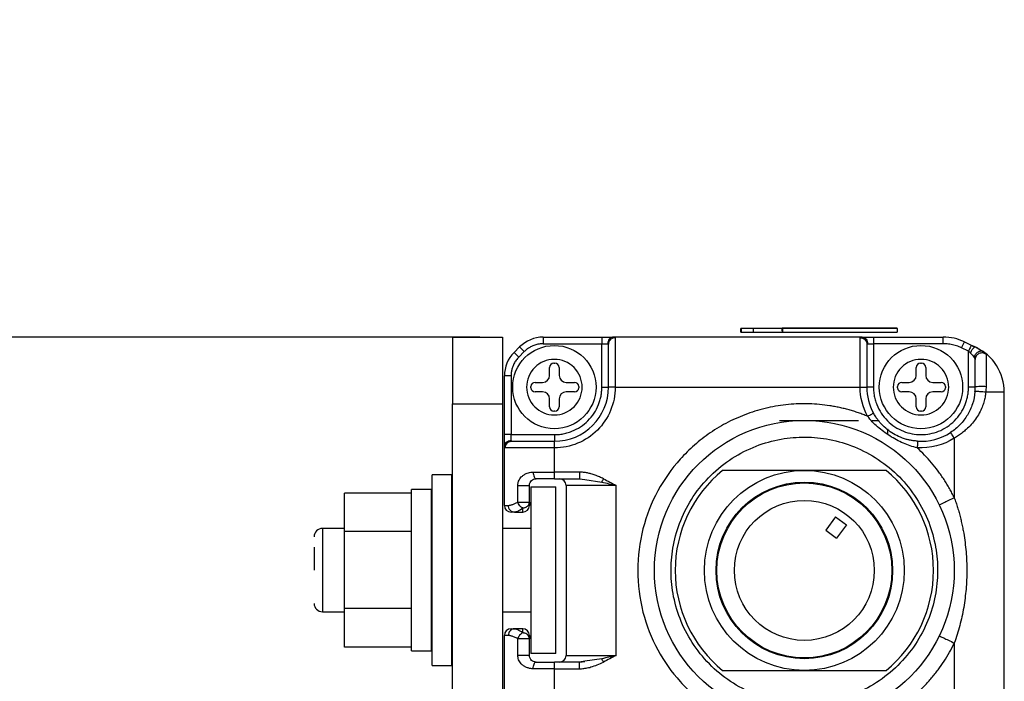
# Model space of a CAD drawing. Header units: inches. Extents: x 0.2 to 10.8, y 0.2 to 8.2.
# Tile 5 of 28: x 4.223 to 4.999, y 1.413 to 1.934. Entities that reach past the tile are written whole.
import ezdxf

# ---------------------------------------------------------------- set-up
doc = ezdxf.new("R2010")
doc.units = ezdxf.units.IN
doc.header["$MEASUREMENT"] = 0
doc.layers.add('DIMENSIONS', color=140, linetype='Continuous', lineweight=25)
doc.styles.add('SLDTEXTSTYLE0', font='TXT', dxfattribs={"width": 0.7})
doc.dimstyles.new('SLDDIMSTYLE4', dxfattribs={"dimtxt": 0.084961, "dimasz": 0.13, "dimexe": 0, "dimexo": 0.0625, "dimgap": 0.02124, "dimtad": 0, "dimtih": 1, "dimtoh": 1, "dimlfac": 3, "dimrnd": 1e-09, "dimzin": 4, "dimdsep": 46, "dimtxsty": 'SLDTEXTSTYLE0', "dimsah": 1, "dimcen": 0.09, "dimadec": 0, "dimazin": 1, "dimtfac": 1, "dimtmove": 0, "dimatfit": 0, "dimfxl": 0, "dimfrac": 2, "dimtolj": 1, "dimtzin": 12, "dimarcsym": 0})

# ---------------------------------------------------------------- blocks, each defined once
blk = doc.blocks.new('_D_4')
at = {"layer": 'DIMENSIONS'}
for p, q in [((3.97999, 1.68436), (3.97999, 1.93436)), ((4.58547, 1.68436), (3.85499, 1.68436)), ((3.85375, 1.52402), (3.82522, 1.52402)), ((3.82522, 1.52402), (3.82522, 1.38899)), ((4.10622, 1.52402), (4.13475, 1.52402)), ((4.13475, 1.52402), (4.13475, 1.38899)), ((3.82522, 1.38899), (3.85375, 1.38899)), ((4.13475, 1.38899), (4.10622, 1.38899)), ((4.58547, 1.3169), (3.85499, 1.3169)), ((3.97999, 1.3169), (3.97999, 1.0669))]:
    blk.add_line(p, q, dxfattribs=at)
for points in [[(3.97999, 1.68436), (3.99999, 1.81436), (3.95999, 1.81436)], [(3.97999, 1.3169), (3.95999, 1.1869), (3.99999, 1.1869)]]:
    blk.add_solid(points, dxfattribs=at)
at = {"layer": 'DIMENSIONS', "char_height": 0.083333, "attachment_point": 1, "style": 'SLDTEXTSTYLE0'}
for s, insert in [('1.10', (3.85375, 1.65047)), ('28.0', (3.85375, 1.49642))]:
    blk.add_mtext(s, dxfattribs=dict(at, insert=insert))

msp = doc.modelspace()

# ---------------------------------------------------------------- linework, layer by layer
for p, q in [((4.79119, 1.68827), (4.79119, 1.69125)), ((4.79129, 1.69125), (4.79119, 1.69125)), ((4.79129, 1.69125), (4.79129, 1.68827)), ((4.80084, 1.69125), (4.79129, 1.69125)), ((4.80084, 1.69125), (4.80084, 1.68827)), ((4.82363, 1.69125), (4.80084, 1.69125)), ((4.82363, 1.69133), (4.82363, 1.68906)), ((4.82363, 1.68906), (4.82363, 1.69133)), ((4.91413, 1.69133), (4.82363, 1.69133)), ((4.82429, 1.68827), (4.82429, 1.69125)), ((4.91413, 1.69125), (4.82429, 1.69125)), ((4.82528, 1.69131), (4.82528, 1.69125)), ((4.82541, 1.69131), (4.82528, 1.69131)), ((4.82541, 1.69131), (4.82541, 1.69125)), ((4.82541, 1.69131), (4.91284, 1.69131)), ((4.91284, 1.69131), (4.91284, 1.69125)), ((4.91413, 1.69125), (4.91413, 1.69133)), ((4.91413, 1.69125), (4.91413, 1.68827)), ((4.564, 1.68429), (4.60337, 1.68429)), ((4.564, 1.68429), (4.564, 1.6318)), ((4.60337, 1.68429), (4.60337, 1.6318)), ((4.63547, 1.68436), (4.63547, 1.67911)), ((4.63547, 1.68436), (4.68169, 1.68436)), ((4.68169, 1.68436), (4.68169, 1.67911)), ((4.69005, 1.68388), (4.6891, 1.68399)), ((4.8865, 1.68436), (4.69078, 1.68436)), ((4.69218, 1.68389), (4.69218, 1.64499)), ((4.79119, 1.68827), (4.79129, 1.68827)), ((4.79129, 1.68827), (4.80084, 1.68827)), ((4.80084, 1.68827), (4.82429, 1.68827)), ((4.82363, 1.68906), (4.82429, 1.68906)), ((4.82429, 1.68827), (4.91413, 1.68827)), ((4.8851, 1.64499), (4.8851, 1.68389)), ((4.88817, 1.68399), (4.88724, 1.68387)), ((4.8956, 1.68436), (4.8956, 1.67911)), ((4.8956, 1.68436), (4.95052, 1.68436)), ((4.95052, 1.67911), (4.95052, 1.68436)), ((4.6126, 1.67236), (4.61691, 1.67667)), ((4.61691, 1.67667), (4.62062, 1.67296)), ((4.63547, 1.67911), (4.68169, 1.67911)), ((4.68169, 1.64499), (4.68169, 1.67911)), ((4.68169, 1.67911), (4.68623, 1.67911)), ((4.68716, 1.68097), (4.68732, 1.68066)), ((4.88996, 1.68064), (4.89013, 1.68094)), ((4.89105, 1.67911), (4.8956, 1.67911)), ((4.8956, 1.67911), (4.8956, 1.64499)), ((4.95052, 1.67911), (4.8956, 1.67911)), ((4.96494, 1.67591), (4.96716, 1.68067)), ((4.9704, 1.67336), (4.96494, 1.67591)), ((4.96716, 1.68067), (4.97262, 1.67812)), ((4.97519, 1.67646), (4.97248, 1.67787)), ((4.97262, 1.67812), (4.97588, 1.6766)), ((4.61631, 1.66865), (4.6126, 1.67236)), ((4.62062, 1.67296), (4.61631, 1.66865)), ((4.9704, 1.64499), (4.9704, 1.67336)), ((4.97564, 1.66686), (4.9758, 1.668)), ((4.98326, 1.67203), (4.98202, 1.67296)), ((4.64053, 1.65421), (4.64053, 1.66057)), ((4.64381, 1.66385), (4.64476, 1.66385)), ((4.64804, 1.66057), (4.64804, 1.65421)), ((4.92925, 1.65421), (4.92925, 1.66057)), ((4.93253, 1.66385), (4.93347, 1.66385)), ((4.93675, 1.66057), (4.93675, 1.65421)), ((4.61016, 1.6538), (4.60491, 1.6538)), ((4.60491, 1.60759), (4.60491, 1.6538)), ((4.61016, 1.6538), (4.61016, 1.60759)), ((4.62582, 1.64452), (4.62582, 1.64546)), ((4.6291, 1.64874), (4.63506, 1.64874)), ((4.6535, 1.64874), (4.66026, 1.64874)), ((4.66354, 1.64546), (4.66354, 1.64452)), ((4.68169, 1.64499), (4.68694, 1.64499)), ((4.69218, 1.64499), (4.68694, 1.64499)), ((4.69218, 1.64499), (4.8851, 1.64499)), ((4.8851, 1.64499), (4.89035, 1.64499)), ((4.8956, 1.64499), (4.89035, 1.64499)), ((4.91453, 1.64452), (4.91453, 1.64546)), ((4.91781, 1.64874), (4.92378, 1.64874)), ((4.94222, 1.64874), (4.94898, 1.64874)), ((4.95226, 1.64546), (4.95226, 1.64452)), ((4.97565, 1.64499), (4.9704, 1.64499)), ((4.63506, 1.64124), (4.6291, 1.64124)), ((4.66026, 1.64124), (4.6535, 1.64124)), ((4.92378, 1.64124), (4.91781, 1.64124)), ((4.94898, 1.64124), (4.94222, 1.64124)), ((4.99861, 1.36034), (4.99861, 1.64092)), ((4.564, 1.38246), (4.564, 1.6318)), ((4.564, 1.6318), (4.60337, 1.6318)), ((4.60337, 1.6318), (4.60337, 1.36933)), ((4.64053, 1.6294), (4.64053, 1.63577)), ((4.64804, 1.63577), (4.64804, 1.6294)), ((4.92925, 1.6294), (4.92925, 1.63577)), ((4.93675, 1.63577), (4.93675, 1.6294)), ((4.64476, 1.62612), (4.64381, 1.62612)), ((4.93347, 1.62612), (4.93253, 1.62612)), ((4.82145, 1.61874), (4.88379, 1.61874)), ((4.89468, 1.61874), (4.90019, 1.61874)), ((4.61016, 1.60759), (4.60491, 1.60759)), ((4.61016, 1.60759), (4.64428, 1.60759)), ((4.61016, 1.60304), (4.61016, 1.60759)), ((4.64428, 1.60759), (4.64428, 1.60234)), ((4.90675, 1.61218), (4.90675, 1.60806)), ((4.60491, 1.55181), (4.60491, 1.59849)), ((4.60528, 1.60017), (4.60539, 1.59923)), ((4.60865, 1.60196), (4.60832, 1.60212)), ((4.64428, 1.59709), (4.64428, 1.60234)), ((4.95924, 1.60492), (4.95924, 1.55783)), ((4.64428, 1.59709), (4.60538, 1.59709)), ((4.64428, 1.57806), (4.64428, 1.59709)), ((4.56357, 1.57593), (4.54804, 1.57593)), ((4.54804, 1.42587), (4.54804, 1.57593)), ((4.56357, 1.42587), (4.56357, 1.57593)), ((4.62763, 1.57806), (4.64428, 1.57806)), ((4.66409, 1.57806), (4.64428, 1.57806)), ((4.64428, 1.57281), (4.64428, 1.57806)), ((4.90551, 1.57937), (4.77676, 1.57937)), ((4.84113, 1.57937), (4.77676, 1.57937)), ((4.90551, 1.57937), (4.84113, 1.57937)), ((4.61551, 1.55444), (4.61551, 1.56756)), ((4.61551, 1.56756), (4.6246, 1.56756)), ((4.6246, 1.55444), (4.6246, 1.56756)), ((4.62568, 1.56652), (4.62568, 1.43529)), ((4.62568, 1.56652), (4.64537, 1.56652)), ((4.64428, 1.57281), (4.66409, 1.57281)), ((4.64537, 1.43529), (4.64537, 1.56652)), ((4.69284, 1.56756), (4.65347, 1.56756)), ((4.65347, 1.56756), (4.65347, 1.4337)), ((4.66409, 1.57281), (4.66829, 1.57218)), ((4.66829, 1.57218), (4.68168, 1.57018)), ((4.69284, 1.4337), (4.69284, 1.56756)), ((4.53145, 1.56152), (4.47895, 1.56152)), ((4.47895, 1.53121), (4.47895, 1.56152)), ((4.53145, 1.56152), (4.53145, 1.53121)), ((4.54745, 1.56439), (4.53168, 1.56439)), ((4.53168, 1.43742), (4.53168, 1.56439)), ((4.54745, 1.43742), (4.54745, 1.56439)), ((4.60491, 1.55181), (4.60794, 1.55181)), ((4.61551, 1.55444), (4.6246, 1.55444)), ((4.61096, 1.54694), (4.61446, 1.54679)), ((4.61279, 1.54656), (4.61423, 1.547)), ((4.61279, 1.54656), (4.61935, 1.54656)), ((4.8658, 1.54278), (4.85799, 1.53223)), ((4.8658, 1.54278), (4.87424, 1.53654)), ((4.87424, 1.53654), (4.86643, 1.52599)), ((4.47895, 1.53371), (4.46164, 1.53371)), ((4.46164, 1.53371), (4.46164, 1.46809)), ((4.53145, 1.53121), (4.47895, 1.53121)), ((4.47895, 1.47059), (4.47895, 1.53121)), ((4.53168, 1.53371), (4.53145, 1.53371)), ((4.53145, 1.53121), (4.53145, 1.47059)), ((4.54804, 1.53371), (4.54745, 1.53371)), ((4.564, 1.53371), (4.56357, 1.53371)), ((4.62568, 1.53371), (4.60337, 1.53371)), ((4.85799, 1.53223), (4.86643, 1.52599)), ((4.46164, 1.46809), (4.47895, 1.46809)), ((4.53145, 1.47059), (4.47895, 1.47059)), ((4.47895, 1.44029), (4.47895, 1.47059)), ((4.53145, 1.47059), (4.53145, 1.44029)), ((4.53145, 1.46809), (4.53168, 1.46809)), ((4.54745, 1.46809), (4.54804, 1.46809)), ((4.56357, 1.46809), (4.564, 1.46809)), ((4.60337, 1.46809), (4.62568, 1.46809)), ((4.61446, 1.45447), (4.61096, 1.45433)), ((4.61423, 1.45426), (4.61279, 1.4547)), ((4.61935, 1.4547), (4.61279, 1.4547)), ((4.60794, 1.44945), (4.60491, 1.44945)), ((4.60491, 1.40277), (4.60491, 1.44945)), ((4.61551, 1.4337), (4.61551, 1.44682)), ((4.62128, 1.44682), (4.61551, 1.44682)), ((4.6246, 1.44682), (4.62128, 1.44682)), ((4.6246, 1.4337), (4.6246, 1.44682)), ((4.95924, 1.44343), (4.95924, 1.39634)), ((4.53145, 1.44029), (4.47895, 1.44029)), ((4.53168, 1.43742), (4.54745, 1.43742)), ((4.64537, 1.43529), (4.62568, 1.43529)), ((4.64428, 1.4232), (4.64428, 1.42845)), ((4.66409, 1.42845), (4.64428, 1.42845)), ((4.65347, 1.4337), (4.69284, 1.4337)), ((4.6683, 1.42908), (4.66409, 1.42845)), ((4.66831, 1.4287), (4.66409, 1.42809)), ((4.68168, 1.43108), (4.6683, 1.42908)), ((4.54804, 1.42587), (4.56357, 1.42587)), ((4.64428, 1.4232), (4.62763, 1.4232)), ((4.64428, 1.40417), (4.64428, 1.4232)), ((4.64428, 1.4232), (4.66409, 1.4232)), ((4.77676, 1.42189), (4.90551, 1.42189)), ((4.77676, 1.42189), (4.84113, 1.42189)), ((4.84113, 1.42189), (4.90551, 1.42189))]:
    msp.add_line(p, q)
at = {"flags": 128}
msp.add_lwpolyline([(4.97588, 1.6766), (4.98076, 1.67389), (4.98296, 1.67234)], dxfattribs=at)
for centre, radius in [((4.64428, 1.64499), 0.03281), ((4.933, 1.64499), 0.03281), ((4.84113, 1.50063), 0.11811), ((4.84113, 1.50063), 0.07874), ((4.84113, 1.50063), 0.06955), ((4.84113, 1.50063), 0.0689), ((4.84113, 1.50063), 0.05512)]:
    msp.add_circle(centre, radius)
for centre, radius, start, end in [((4.63547, 1.65811), 0.02625, 90, 135), ((4.95052, 1.64499), 0.03937, 65, 90), ((4.63116, 1.6538), 0.02625, 135, 180), ((4.95924, 1.64092), 0.03937, 32.5, 53.60188), ((4.64381, 1.66057), 0.00328, 90, 180), ((4.64476, 1.66057), 0.00328, 0, 90), ((4.93253, 1.66057), 0.00328, 90, 180), ((4.93347, 1.66057), 0.00328, 0, 90), ((4.95924, 1.64092), 0.03937, 0, 32.5), ((4.63506, 1.65421), 0.00547, 270, 0), ((4.6535, 1.65421), 0.00547, 180, 270), ((4.92378, 1.65421), 0.00547, 270, 0), ((4.94222, 1.65421), 0.00547, 180, 270), ((4.6291, 1.64546), 0.00328, 90, 180), ((4.6291, 1.64452), 0.00328, 180, 270), ((4.64428, 1.64499), 0.04265, 270, 360), ((4.66026, 1.64546), 0.00328, 0, 90), ((4.66026, 1.64452), 0.00328, 270, 0), ((4.933, 1.64499), 0.04265, 180, 208.62317), ((4.91781, 1.64546), 0.00328, 90, 180), ((4.91781, 1.64452), 0.00328, 180, 270), ((4.94898, 1.64546), 0.00328, 0, 90), ((4.94898, 1.64452), 0.00328, 270, 0), ((4.63506, 1.63577), 0.00547, 0, 90), ((4.6535, 1.63577), 0.00547, 90, 180), ((4.92378, 1.63577), 0.00547, 0, 90), ((4.94222, 1.63577), 0.00547, 90, 180), ((4.64381, 1.6294), 0.00328, 180, 270), ((4.64476, 1.6294), 0.00328, 270, 0), ((4.93253, 1.6294), 0.00328, 180, 270), ((4.93347, 1.6294), 0.00328, 270, 0), ((4.933, 1.64499), 0.04265, 266.43444, 303.22617), ((4.84113, 1.50063), 0.10171, 129.26803, 230.73197), ((4.84113, 1.50063), 0.10171, 309.26803, 50.73197), ((4.64822, 1.56756), 0.00525, 0, 90), ((4.61016, 1.55181), 0.00525, 180, 270), ((4.61935, 1.55181), 0.00525, 270, 0), ((4.46164, 1.52715), 0.00656, 90, 180), ((4.46164, 1.47466), 0.00656, 180, 270), ((4.61016, 1.44945), 0.00525, 90.00005, 180), ((4.61935, 1.44945), 0.00525, 0, 90), ((4.64822, 1.4337), 0.00525, 270.0003, 0)]:
    msp.add_arc(centre, radius, start, end)
for points, knots in [([(4.68169, 1.68436), (4.68205, 1.68436), (4.68279, 1.68436), (4.68387, 1.68436), (4.68493, 1.68436), (4.68595, 1.68436), (4.68742, 1.68436), (4.68923, 1.68436), (4.69026, 1.68436), (4.69078, 1.68436)], [0, 0, 0, 0, 0.1007418, 0.200056, 0.2990521, 0.3988501, 0.5005436, 0.7495268, 1, 1, 1, 1]), ([(4.69078, 1.68436), (4.69024, 1.68436), (4.68966, 1.68424), (4.68854, 1.68373), (4.68801, 1.68333), (4.68712, 1.68231), (4.68677, 1.68169), (4.68633, 1.68039), (4.68623, 1.67973), (4.68623, 1.67911)], [0, 0, 0, 0, 0.25, 0.25, 0.5, 0.5, 0.75, 0.75, 1, 1, 1, 1]), ([(4.69218, 1.68389), (4.69157, 1.68389), (4.6909, 1.68378), (4.68961, 1.68327), (4.68899, 1.68288), (4.68796, 1.68186), (4.68756, 1.68125), (4.68705, 1.67997), (4.68693, 1.67931), (4.68693, 1.6787)], [0, 0, 0, 0, 0.25, 0.25, 0.5, 0.5, 0.75, 0.75, 1, 1, 1, 1]), ([(4.69078, 1.68436), (4.69095, 1.68435), (4.69131, 1.68435), (4.6917, 1.6843), (4.69198, 1.6842), (4.69215, 1.68407), (4.69217, 1.68395), (4.69218, 1.68389)], [0, 0, 0, 0, 0.198461, 0.395919, 0.594161, 0.794955, 1, 1, 1, 1]), ([(4.8851, 1.68389), (4.88511, 1.68395), (4.88513, 1.68407), (4.8853, 1.6842), (4.88559, 1.6843), (4.88598, 1.68435), (4.88633, 1.68435), (4.8865, 1.68436)], [0, 0, 0, 0, 0.2050482, 0.4058433, 0.6040857, 0.8015421, 1, 1, 1, 1]), ([(4.8851, 1.68389), (4.88572, 1.68389), (4.88638, 1.68378), (4.88768, 1.68327), (4.8883, 1.68288), (4.88932, 1.68186), (4.88972, 1.68125), (4.89023, 1.67997), (4.89035, 1.67931), (4.89035, 1.6787)], [0, 0, 0, 0, 0.25, 0.25, 0.5, 0.5, 0.75, 0.75, 1, 1, 1, 1]), ([(4.88927, 1.68279), (4.88901, 1.68304), (4.8885, 1.68352), (4.88759, 1.68399), (4.88667, 1.68428), (4.88604, 1.68431), (4.88574, 1.68433)], [0, 0, 0, 0, 0.263002, 0.520416, 0.767329, 1, 1, 1, 1]), ([(4.8865, 1.68436), (4.88704, 1.68436), (4.88762, 1.68424), (4.88874, 1.68373), (4.88928, 1.68333), (4.89016, 1.68231), (4.89051, 1.68169), (4.89095, 1.68039), (4.89105, 1.67973), (4.89105, 1.67911)], [0, 0, 0, 0, 0.25, 0.25, 0.5, 0.5, 0.75, 0.75, 1, 1, 1, 1]), ([(4.8865, 1.68436), (4.8867, 1.68436), (4.88708, 1.68436), (4.88778, 1.68436), (4.88855, 1.68436), (4.88941, 1.68436), (4.89079, 1.68436), (4.89284, 1.68436), (4.89468, 1.68436), (4.8956, 1.68436)], [0, 0, 0, 0, 0.100742, 0.200056, 0.299052, 0.39885, 0.500544, 0.749527, 1, 1, 1, 1]), ([(4.63547, 1.67911), (4.63492, 1.6791), (4.63382, 1.67907), (4.63218, 1.67887), (4.63057, 1.67855), (4.62898, 1.6781), (4.62709, 1.6774), (4.62494, 1.67635), (4.62264, 1.67483), (4.6213, 1.67358), (4.62062, 1.67296)], [0, 0, 0, 0, 0.100578, 0.200254, 0.299651, 0.399396, 0.500109, 0.667129, 0.832791, 1, 1, 1, 1]), ([(4.68689, 1.67889), (4.68691, 1.67921), (4.68696, 1.67987), (4.68727, 1.68084), (4.68776, 1.68179), (4.68824, 1.68232), (4.68849, 1.68259)], [0, 0, 0, 0, 0.233004, 0.480024, 0.737315, 1, 1, 1, 1]), ([(4.68694, 1.64499), (4.68694, 1.65313), (4.68694, 1.661), (4.68694, 1.67336), (4.68694, 1.67745), (4.68694, 1.6787)], [0, 0, 0, 0, 0.5, 0.5, 1, 1, 1, 1]), ([(4.88881, 1.68257), (4.88906, 1.6823), (4.88954, 1.68176), (4.89003, 1.68081), (4.89033, 1.67982), (4.89037, 1.67916), (4.89039, 1.67884)], [0, 0, 0, 0, 0.263008, 0.520423, 0.767336, 1, 1, 1, 1]), ([(4.89035, 1.6787), (4.89035, 1.67745), (4.89035, 1.67336), (4.89035, 1.661), (4.89035, 1.65313), (4.89035, 1.64499)], [0, 0, 0, 0, 0.5, 0.5, 1, 1, 1, 1]), ([(4.96494, 1.67591), (4.96428, 1.6762), (4.96298, 1.67678), (4.96097, 1.6775), (4.95894, 1.67809), (4.95687, 1.67854), (4.95478, 1.67887), (4.95266, 1.67907), (4.95123, 1.6791), (4.95052, 1.67911)], [0, 0, 0, 0, 0.144264, 0.287124, 0.429136, 0.570864, 0.712876, 0.855736, 1, 1, 1, 1]), ([(4.97262, 1.67812), (4.97262, 1.67812), (4.97238, 1.67761), (4.97156, 1.67585), (4.97098, 1.67461), (4.9704, 1.67336)], [0, 0, 0, 0, 0.5, 0.5, 1, 1, 1, 1]), ([(4.97203, 1.67184), (4.97226, 1.67239), (4.97255, 1.673), (4.97323, 1.67421), (4.97361, 1.67482), (4.97439, 1.67581), (4.97478, 1.6762), (4.97543, 1.67664), (4.9757, 1.67669), (4.97588, 1.6766)], [0, 0, 0, 0, 0.25, 0.25, 0.5, 0.5, 0.75, 0.75, 1, 1, 1, 1]), ([(4.97262, 1.67812), (4.97299, 1.67795), (4.97372, 1.67761), (4.97482, 1.6771), (4.97553, 1.67676), (4.97588, 1.6766)], [0, 0, 0, 0, 0.33485, 0.667147, 1, 1, 1, 1]), ([(4.97588, 1.6766), (4.97625, 1.67642), (4.97697, 1.67608), (4.97801, 1.67554), (4.97899, 1.67499), (4.98015, 1.67429), (4.98143, 1.67346), (4.98222, 1.67288), (4.98261, 1.67261)], [0, 0, 0, 0, 0.135546, 0.269499, 0.402622, 0.535696, 0.77481, 1, 1, 1, 1]), ([(4.61631, 1.66865), (4.61593, 1.66825), (4.61517, 1.66745), (4.61415, 1.66615), (4.61324, 1.66479), (4.61243, 1.66335), (4.61159, 1.66151), (4.61082, 1.65925), (4.61026, 1.65655), (4.6102, 1.65472), (4.61016, 1.6538)], [0, 0, 0, 0, 0.100578, 0.200254, 0.299651, 0.399396, 0.500109, 0.667129, 0.832791, 1, 1, 1, 1]), ([(4.98261, 1.67261), (4.98209, 1.67299), (4.98138, 1.67327), (4.97972, 1.67334), (4.97878, 1.6731), (4.97708, 1.67211), (4.97635, 1.67138), (4.97535, 1.66985), (4.97507, 1.66907), (4.97495, 1.66838)], [0, 0, 0, 0, 0.25, 0.25, 0.5, 0.5, 0.75, 0.75, 1, 1, 1, 1]), ([(4.98423, 1.67074), (4.98347, 1.67135), (4.98252, 1.67175), (4.98056, 1.67198), (4.97955, 1.67182), (4.97776, 1.671), (4.97699, 1.67033), (4.97594, 1.66869), (4.97565, 1.66773), (4.97565, 1.66676)], [0, 0, 0, 0, 0.25, 0.25, 0.5, 0.5, 0.75, 0.75, 1, 1, 1, 1]), ([(4.98261, 1.67261), (4.98278, 1.67247), (4.98312, 1.67221), (4.98353, 1.67185), (4.98389, 1.67147), (4.98417, 1.67108), (4.98421, 1.67085), (4.98423, 1.67074)], [0, 0, 0, 0, 0.175487, 0.345677, 0.515793, 0.758638, 1, 1, 1, 1]), ([(4.98423, 1.67074), (4.98423, 1.67059), (4.98423, 1.67028), (4.98423, 1.66961), (4.98423, 1.66876), (4.98423, 1.66741), (4.98422, 1.66527), (4.98423, 1.6625), (4.98423, 1.65958), (4.98423, 1.65703), (4.98423, 1.65424), (4.98423, 1.65164), (4.98423, 1.64872), (4.98423, 1.64679), (4.98423, 1.64561)], [0, 0, 0, 0, 0.056344, 0.115382, 0.177821, 0.244169, 0.362089, 0.499959, 0.581906, 0.674603, 0.750989, 0.840669, 0.903317, 1, 1, 1, 1]), ([(4.64428, 1.62312), (4.63848, 1.62312), (4.63292, 1.62542), (4.62472, 1.63362), (4.62241, 1.63919), (4.62241, 1.65079), (4.62472, 1.65635), (4.63292, 1.66456), (4.63848, 1.66686), (4.65008, 1.66686), (4.65565, 1.66456), (4.66385, 1.65635), (4.66616, 1.65079), (4.66616, 1.63919), (4.66385, 1.63362), (4.65565, 1.62542), (4.65008, 1.62312), (4.64428, 1.62312)], [0, 0, 0, 0, 0.125, 0.125, 0.25, 0.25, 0.375, 0.375, 0.5, 0.5, 0.625, 0.625, 0.75, 0.75, 0.875, 0.875, 1, 1, 1, 1]), ([(4.933, 1.62312), (4.9272, 1.62312), (4.92163, 1.62542), (4.91343, 1.63362), (4.91113, 1.63919), (4.91113, 1.65079), (4.91343, 1.65635), (4.92163, 1.66456), (4.9272, 1.66686), (4.9388, 1.66686), (4.94436, 1.66456), (4.95257, 1.65635), (4.95487, 1.65079), (4.95487, 1.63919), (4.95257, 1.63362), (4.94436, 1.62542), (4.9388, 1.62312), (4.933, 1.62312)], [0, 0, 0, 0, 0.125, 0.125, 0.25, 0.25, 0.375, 0.375, 0.5, 0.5, 0.625, 0.625, 0.75, 0.75, 0.875, 0.875, 1, 1, 1, 1]), ([(4.97565, 1.64499), (4.97565, 1.65031), (4.97565, 1.65524), (4.97565, 1.66303), (4.97565, 1.66569), (4.97565, 1.66676)], [0, 0, 0, 0, 0.5, 0.5, 1, 1, 1, 1]), ([(4.69218, 1.64499), (4.69218, 1.63228), (4.68714, 1.6201), (4.66917, 1.60213), (4.65699, 1.59709), (4.64428, 1.59709)], [0, 0, 0, 0, 0.5, 0.5, 1, 1, 1, 1]), ([(4.64428, 1.60759), (4.64496, 1.6076), (4.64631, 1.60762), (4.64832, 1.60778), (4.65031, 1.60805), (4.65228, 1.60843), (4.65423, 1.60891), (4.65616, 1.6095), (4.65981, 1.61084), (4.66497, 1.6135), (4.67091, 1.61836), (4.67578, 1.6243), (4.67867, 1.62991), (4.68026, 1.63454), (4.68108, 1.63797), (4.68159, 1.64146), (4.68165, 1.64381), (4.68169, 1.64499)], [0, 0, 0, 0, 0.03455, 0.068854, 0.103011, 0.137123, 0.17129, 0.205613, 0.240191, 0.37005, 0.500029, 0.629887, 0.759866, 0.820148, 0.879904, 0.939674, 1, 1, 1, 1]), ([(4.8956, 1.64499), (4.89561, 1.64431), (4.89563, 1.64296), (4.89579, 1.64095), (4.89606, 1.63896), (4.89644, 1.63699), (4.89692, 1.63505), (4.89751, 1.63312), (4.89885, 1.62946), (4.90151, 1.6243), (4.90637, 1.61836), (4.91231, 1.6135), (4.91896, 1.61007), (4.92595, 1.60802), (4.933, 1.60737), (4.94005, 1.60802), (4.94703, 1.61007), (4.95368, 1.61349), (4.95962, 1.61836), (4.96449, 1.6243), (4.96738, 1.62991), (4.96897, 1.63454), (4.96979, 1.63797), (4.97031, 1.64146), (4.97037, 1.64381), (4.9704, 1.64499)], [0, 0, 0, 0, 0.01728, 0.034437, 0.051521, 0.068582, 0.08567, 0.102837, 0.120131, 0.18508, 0.250089, 0.315037, 0.380046, 0.440001, 0.500014, 0.559969, 0.619983, 0.684931, 0.74994, 0.814889, 0.879897, 0.910047, 0.939934, 0.969828, 1, 1, 1, 1]), ([(4.97565, 1.64499), (4.97565, 1.64511), (4.97584, 1.64525), (4.97683, 1.64552), (4.97765, 1.64565), (4.97966, 1.64579), (4.9808, 1.64581), (4.98279, 1.64576), (4.98362, 1.64569), (4.98423, 1.64561)], [0, 0, 0, 0, 0.25, 0.25, 0.5, 0.5, 0.75, 0.75, 1, 1, 1, 1]), ([(4.98423, 1.64561), (4.98422, 1.64485), (4.98421, 1.64329), (4.98409, 1.64172), (4.98403, 1.64092)], [0, 0, 0, 0, 0.49033, 1, 1, 1, 1]), ([(4.97549, 1.64136), (4.97521, 1.63804), (4.97454, 1.6348), (4.97253, 1.62865), (4.97119, 1.62573), (4.96791, 1.62029), (4.96597, 1.61775), (4.96155, 1.61314), (4.95905, 1.61107), (4.95637, 1.60931)], [0, 0, 0, 0, 0.25, 0.25, 0.5, 0.5, 0.75, 0.75, 1, 1, 1, 1]), ([(4.98403, 1.64092), (4.98396, 1.64027), (4.98381, 1.63897), (4.98348, 1.63704), (4.98306, 1.6351), (4.98253, 1.63316), (4.98191, 1.63121), (4.98081, 1.62826), (4.97897, 1.62437), (4.97609, 1.61978), (4.97264, 1.61548), (4.96911, 1.61197), (4.96569, 1.60914), (4.96256, 1.60689), (4.96035, 1.60557), (4.95924, 1.60492)], [0, 0, 0, 0, 0.042141, 0.084797, 0.128104, 0.172195, 0.217194, 0.263217, 0.381594, 0.505118, 0.626814, 0.749438, 0.833645, 0.917044, 1, 1, 1, 1]), ([(4.98403, 1.64092), (4.98342, 1.641), (4.98259, 1.6411), (4.98062, 1.64129), (4.97949, 1.64138), (4.9775, 1.64149), (4.97668, 1.6415), (4.97569, 1.64146), (4.9755, 1.64142), (4.97549, 1.64136)], [0, 0, 0, 0, 0.25, 0.25, 0.5, 0.5, 0.75, 0.75, 1, 1, 1, 1]), ([(4.99861, 1.64092), (4.99861, 1.64092), (4.99729, 1.64092), (4.99227, 1.64092), (4.98857, 1.64092), (4.98403, 1.64092)], [0, 0, 0, 0, 0.5, 0.5, 1, 1, 1, 1]), ([(4.89095, 1.62204), (4.88975, 1.62252), (4.88735, 1.62348), (4.8837, 1.62479), (4.88003, 1.62599), (4.87632, 1.62708), (4.87258, 1.62806), (4.86881, 1.62893), (4.86501, 1.62969), (4.85711, 1.63103), (4.84497, 1.63215), (4.82854, 1.6316), (4.81218, 1.629), (4.79624, 1.62431), (4.78105, 1.6177), (4.76707, 1.60936), (4.75438, 1.59953), (4.73966, 1.58495), (4.72446, 1.56341), (4.71267, 1.53346), (4.7085, 1.50063), (4.71267, 1.4678), (4.72446, 1.43785), (4.73966, 1.41632), (4.75438, 1.40173), (4.76707, 1.3919), (4.78105, 1.38356), (4.79623, 1.37695), (4.81218, 1.37226), (4.82854, 1.36966), (4.84497, 1.36911), (4.85839, 1.37035), (4.86882, 1.37227), (4.87633, 1.37413), (4.88373, 1.3764), (4.88854, 1.37828), (4.89095, 1.37922)], [0, 0, 0, 0, 0.007556, 0.015093, 0.022617, 0.030135, 0.037653, 0.045178, 0.052717, 0.060276, 0.091965, 0.123668, 0.156034, 0.188413, 0.220438, 0.252475, 0.283201, 0.31394, 0.373214, 0.435617, 0.500003, 0.564389, 0.626792, 0.686067, 0.716792, 0.747531, 0.779555, 0.811593, 0.843959, 0.876339, 0.908028, 0.939731, 0.954822, 0.969862, 0.984904, 1, 1, 1, 1]), ([(4.89095, 1.62204), (4.89216, 1.6227), (4.89336, 1.62335), (4.89506, 1.62428), (4.89556, 1.62456), (4.89556, 1.62456)], [0, 0, 0, 0, 0.5, 0.5, 1, 1, 1, 1]), ([(4.93002, 1.59718), (4.92638, 1.59799), (4.92272, 1.59924), (4.9155, 1.60241), (4.91193, 1.60433), (4.90509, 1.60869), (4.90184, 1.6111), (4.89591, 1.6163), (4.89322, 1.61909), (4.89095, 1.62204)], [0, 0, 0, 0, 0.25, 0.25, 0.5, 0.5, 0.75, 0.75, 1, 1, 1, 1]), ([(4.93035, 1.60242), (4.92975, 1.60246), (4.9286, 1.60255), (4.92695, 1.60276), (4.92544, 1.603), (4.92406, 1.60328), (4.92283, 1.60356), (4.91989, 1.60433), (4.91554, 1.6059), (4.91003, 1.60888), (4.90502, 1.61259), (4.90147, 1.61613), (4.89896, 1.61924), (4.89723, 1.62166), (4.89614, 1.62354), (4.89556, 1.62456)], [0, 0, 0, 0, 0.041611, 0.080156, 0.115684, 0.14824, 0.177855, 0.204561, 0.360734, 0.500434, 0.638367, 0.792534, 0.849625, 0.918678, 1, 1, 1, 1]), ([(4.60491, 1.59849), (4.60491, 1.59869), (4.60491, 1.59907), (4.60491, 1.59977), (4.60491, 1.60054), (4.60491, 1.6014), (4.60491, 1.60278), (4.60491, 1.60483), (4.60491, 1.60667), (4.60491, 1.60759)], [0, 0, 0, 0, 0.100742, 0.200056, 0.299052, 0.39885, 0.500544, 0.749527, 1, 1, 1, 1]), ([(4.84196, 1.60561), (4.83555, 1.60566), (4.82235, 1.60456), (4.80274, 1.59909), (4.78385, 1.58949), (4.76696, 1.57598), (4.75319, 1.5593), (4.74329, 1.54056), (4.73751, 1.52103), (4.73556, 1.50146), (4.73721, 1.48185), (4.74268, 1.46224), (4.75228, 1.44335), (4.76579, 1.42645), (4.78247, 1.41268), (4.80121, 1.40279), (4.82073, 1.39701), (4.84031, 1.39506), (4.85992, 1.3967), (4.87953, 1.40218), (4.89842, 1.41178), (4.91531, 1.42528), (4.92908, 1.44197), (4.93898, 1.4607), (4.94476, 1.48023), (4.94671, 1.49981), (4.94506, 1.51941), (4.93959, 1.53902), (4.92999, 1.55791), (4.91648, 1.57481), (4.8998, 1.58858), (4.88106, 1.59847), (4.86154, 1.60425), (4.84836, 1.60556), (4.84196, 1.60561)], [0, 0, 0, 0, 0.029129, 0.0600028, 0.0921602, 0.125, 0.1578398, 0.1899972, 0.220871, 0.25, 0.279129, 0.3100028, 0.3421602, 0.375, 0.4078398, 0.4399972, 0.470871, 0.5, 0.529129, 0.5600028, 0.5921602, 0.625, 0.6578398, 0.6899972, 0.720871, 0.75, 0.779129, 0.8100028, 0.8421602, 0.875, 0.9078398, 0.9399972, 0.970871, 1, 1, 1, 1]), ([(4.95924, 1.60492), (4.95849, 1.60607), (4.95774, 1.60721), (4.95668, 1.60884), (4.95637, 1.60931), (4.95637, 1.60931)], [0, 0, 0, 0, 0.5, 0.5, 1, 1, 1, 1]), ([(4.60491, 1.59849), (4.60491, 1.59968), (4.60548, 1.60087), (4.60742, 1.60255), (4.60879, 1.60304), (4.61016, 1.60304)], [0, 0, 0, 0, 0.5, 0.5, 1, 1, 1, 1]), ([(4.60538, 1.59709), (4.60532, 1.5971), (4.6052, 1.59712), (4.60507, 1.59729), (4.60498, 1.59757), (4.60492, 1.59797), (4.60492, 1.59832), (4.60491, 1.59849)], [0, 0, 0, 0, 0.205048, 0.405843, 0.604086, 0.801542, 1, 1, 1, 1]), ([(4.60646, 1.60125), (4.60622, 1.60099), (4.60574, 1.60048), (4.60527, 1.59958), (4.60499, 1.59866), (4.60496, 1.59804), (4.60494, 1.59774)], [0, 0, 0, 0, 0.263029, 0.520406, 0.767293, 1, 1, 1, 1]), ([(4.61057, 1.60234), (4.60921, 1.60234), (4.60786, 1.60177), (4.60594, 1.59983), (4.60538, 1.59846), (4.60538, 1.59709)], [0, 0, 0, 0, 0.5, 0.5, 1, 1, 1, 1]), ([(4.60668, 1.60078), (4.60695, 1.60103), (4.60748, 1.60151), (4.60843, 1.602), (4.60941, 1.60231), (4.61006, 1.60236), (4.61039, 1.60238)], [0, 0, 0, 0, 0.262685, 0.519977, 0.766996, 1, 1, 1, 1]), ([(4.61057, 1.60234), (4.61182, 1.60234), (4.61591, 1.60234), (4.62827, 1.60234), (4.63614, 1.60234), (4.64428, 1.60234)], [0, 0, 0, 0, 0.5, 0.5, 1, 1, 1, 1]), ([(4.93035, 1.60242), (4.93035, 1.60242), (4.93034, 1.60231), (4.93031, 1.6018), (4.93028, 1.6014), (4.93022, 1.60037), (4.93018, 1.59975), (4.9301, 1.59846), (4.93006, 1.5978), (4.93002, 1.59718)], [0, 0, 0, 0, 0.25, 0.25, 0.5, 0.5, 0.75, 0.75, 1, 1, 1, 1]), ([(4.95924, 1.55783), (4.95864, 1.55906), (4.95742, 1.56152), (4.95545, 1.56512), (4.95338, 1.56867), (4.9512, 1.57215), (4.9489, 1.57556), (4.9457, 1.58001), (4.94145, 1.58537), (4.93597, 1.59151), (4.932, 1.59529), (4.93002, 1.59718)], [0, 0, 0, 0, 0.0834546, 0.1667536, 0.2499788, 0.333212, 0.4165353, 0.5000302, 0.6667639, 0.8332017, 1, 1, 1, 1]), ([(4.61551, 1.56756), (4.61552, 1.56785), (4.61554, 1.56843), (4.61567, 1.56929), (4.61587, 1.57014), (4.61627, 1.57131), (4.61702, 1.57275), (4.61829, 1.57434), (4.61993, 1.57577), (4.62181, 1.57683), (4.62375, 1.57755), (4.62565, 1.57798), (4.62697, 1.57803), (4.62763, 1.57806)], [0, 0, 0, 0, 0.043122, 0.086717, 0.131567, 0.178389, 0.282007, 0.396019, 0.52881, 0.666789, 0.780045, 0.890578, 1, 1, 1, 1]), ([(4.62763, 1.57806), (4.62763, 1.57668), (4.62787, 1.57532), (4.62869, 1.57337), (4.62927, 1.57281), (4.62985, 1.57281)], [0, 0, 0, 0, 0.5, 0.5, 1, 1, 1, 1]), ([(4.66409, 1.57806), (4.66409, 1.57668), (4.66409, 1.57532), (4.66409, 1.57337), (4.66409, 1.57281), (4.66409, 1.57281)], [0, 0, 0, 0, 0.5, 0.5, 1, 1, 1, 1]), ([(4.68294, 1.57281), (4.68189, 1.57331), (4.67976, 1.57431), (4.67648, 1.57563), (4.6733, 1.57667), (4.67022, 1.57742), (4.66722, 1.57794), (4.66515, 1.57802), (4.66409, 1.57806)], [0, 0, 0, 0, 0.177472, 0.356915, 0.538526, 0.68524, 0.838886, 1, 1, 1, 1]), ([(4.6246, 1.56756), (4.6246, 1.56838), (4.6248, 1.56917), (4.62542, 1.57047), (4.62584, 1.57101), (4.62727, 1.57231), (4.62849, 1.57281), (4.62985, 1.57281)], [0, 0, 0, 0, 0.25, 0.25, 0.5, 0.5, 1, 1, 1, 1]), ([(4.60794, 1.55181), (4.60816, 1.55182), (4.6086, 1.55184), (4.60935, 1.55197), (4.61017, 1.55217), (4.61107, 1.55246), (4.61206, 1.55283), (4.61313, 1.55328), (4.61428, 1.55381), (4.6151, 1.55423), (4.61551, 1.55444)], [0, 0, 0, 0, 0.115136, 0.232607, 0.352675, 0.475585, 0.601568, 0.730836, 0.863586, 1, 1, 1, 1]), ([(4.60794, 1.55181), (4.60794, 1.55119), (4.60805, 1.55053), (4.60852, 1.54923), (4.60889, 1.54861), (4.60984, 1.54759), (4.61041, 1.54719), (4.6116, 1.54668), (4.61222, 1.54656), (4.61279, 1.54656)], [0, 0, 0, 0, 0.25, 0.25, 0.5, 0.5, 0.75, 0.75, 1, 1, 1, 1]), ([(4.61935, 1.54984), (4.61955, 1.54985), (4.61997, 1.54986), (4.62065, 1.54997), (4.62141, 1.55019), (4.62225, 1.55058), (4.62296, 1.55108), (4.62367, 1.55177), (4.62421, 1.55259), (4.62455, 1.55358), (4.62458, 1.55418), (4.6246, 1.55444)], [0, 0, 0, 0, 0.072112, 0.155475, 0.250213, 0.362489, 0.500197, 0.578107, 0.750023, 0.890851, 1, 1, 1, 1]), ([(4.95924, 1.55783), (4.95615, 1.55634), (4.95308, 1.55485), (4.94871, 1.55273), (4.94743, 1.55211), (4.94743, 1.55211)], [0, 0, 0, 0, 0.5, 0.5, 1, 1, 1, 1]), ([(4.95924, 1.55783), (4.9597, 1.55655), (4.96061, 1.55398), (4.96185, 1.55008), (4.96301, 1.54613), (4.96406, 1.54213), (4.96501, 1.53809), (4.96587, 1.53401), (4.96726, 1.52644), (4.96868, 1.51533), (4.96929, 1.50065), (4.96868, 1.48596), (4.96713, 1.47381), (4.96528, 1.46422), (4.96358, 1.45714), (4.96161, 1.45021), (4.96003, 1.44568), (4.95924, 1.44343)], [0, 0, 0, 0, 0.03499, 0.070095, 0.10534, 0.140746, 0.176336, 0.212132, 0.248156, 0.374101, 0.49988, 0.625622, 0.751594, 0.814547, 0.876853, 0.93863, 1, 1, 1, 1]), ([(4.61423, 1.547), (4.61464, 1.54709), (4.61599, 1.54741), (4.61797, 1.54885), (4.61935, 1.54984)], [0, 0, 0, 0, 0.306577, 1, 1, 1, 1]), ([(4.45508, 1.51888), (4.45508, 1.51773), (4.45508, 1.51523), (4.45508, 1.50928), (4.45508, 1.50419), (4.45508, 1.5009)], [0, 0, 0, 0, 0.232595, 0.50289, 1, 1, 1, 1]), ([(4.61279, 1.4547), (4.6115, 1.4547), (4.61027, 1.45415), (4.60845, 1.45218), (4.60794, 1.45084), (4.60794, 1.44945)], [0, 0, 0, 0, 0.5, 0.5, 1, 1, 1, 1]), ([(4.61935, 1.45142), (4.61797, 1.45241), (4.61599, 1.45386), (4.61464, 1.45417), (4.61423, 1.45426)], [0, 0, 0, 0, 0.693055, 1, 1, 1, 1]), ([(4.61935, 1.45142), (4.61852, 1.45109), (4.61764, 1.45042), (4.61625, 1.44872), (4.61576, 1.44771), (4.61551, 1.44682)], [0, 0, 0, 0, 0.5, 0.5, 1, 1, 1, 1]), ([(4.6246, 1.44682), (4.62459, 1.44704), (4.62457, 1.44748), (4.62441, 1.4481), (4.62417, 1.44867), (4.62387, 1.44919), (4.6235, 1.44966), (4.62287, 1.45028), (4.62185, 1.45094), (4.6207, 1.45129), (4.61985, 1.4514), (4.61952, 1.45141), (4.61935, 1.45142)], [0, 0, 0, 0, 0.091782, 0.179423, 0.263382, 0.344311, 0.423041, 0.500547, 0.687239, 0.879712, 0.938953, 1, 1, 1, 1]), ([(4.61551, 1.44682), (4.61504, 1.44706), (4.61411, 1.44753), (4.61281, 1.44812), (4.61163, 1.4486), (4.61055, 1.44898), (4.60958, 1.44925), (4.6087, 1.44942), (4.60819, 1.44944), (4.60794, 1.44945)], [0, 0, 0, 0, 0.155597, 0.306442, 0.452811, 0.595008, 0.733361, 0.86823, 1, 1, 1, 1]), ([(4.93002, 1.40408), (4.93102, 1.40502), (4.93302, 1.40689), (4.9359, 1.40982), (4.9387, 1.41283), (4.9414, 1.41592), (4.944, 1.4191), (4.94734, 1.42345), (4.95124, 1.42908), (4.95553, 1.4361), (4.95801, 1.44098), (4.95924, 1.44343)], [0, 0, 0, 0, 0.083455, 0.166754, 0.249979, 0.333212, 0.416535, 0.50003, 0.666764, 0.833202, 1, 1, 1, 1]), ([(4.94743, 1.44915), (4.94743, 1.44915), (4.94871, 1.44853), (4.95308, 1.44641), (4.95615, 1.44493), (4.95924, 1.44343)], [0, 0, 0, 0, 0.5, 0.5, 1, 1, 1, 1]), ([(4.62763, 1.4232), (4.62723, 1.42321), (4.62643, 1.42323), (4.62527, 1.42339), (4.62412, 1.42363), (4.623, 1.42398), (4.62156, 1.42457), (4.6199, 1.42552), (4.61826, 1.42695), (4.617, 1.42854), (4.61614, 1.43021), (4.61561, 1.43195), (4.61555, 1.43313), (4.61551, 1.4337)], [0, 0, 0, 0, 0.0661336, 0.1324357, 0.199271, 0.2669959, 0.3359527, 0.4736906, 0.6063674, 0.7200657, 0.823444, 0.9141807, 1, 1, 1, 1]), ([(4.6246, 1.4337), (4.6246, 1.4337), (4.62428, 1.4337), (4.6231, 1.4337), (4.62225, 1.4337), (4.6203, 1.4337), (4.61921, 1.4337), (4.61717, 1.4337), (4.61623, 1.4337), (4.61551, 1.4337)], [0, 0, 0, 0, 0.25, 0.25, 0.5, 0.5, 0.75, 0.75, 1, 1, 1, 1]), ([(4.62985, 1.42845), (4.62849, 1.42845), (4.62727, 1.42895), (4.62584, 1.43025), (4.62542, 1.43079), (4.6248, 1.43209), (4.6246, 1.43288), (4.6246, 1.4337)], [0, 0, 0, 0, 0.5, 0.5, 0.75, 0.75, 1, 1, 1, 1]), ([(4.62763, 1.4232), (4.62763, 1.42459), (4.62786, 1.42593), (4.62869, 1.4279), (4.62926, 1.42845), (4.62985, 1.42845)], [0, 0, 0, 0, 0.5, 0.5, 1, 1, 1, 1]), ([(4.66409, 1.4232), (4.66464, 1.42321), (4.66576, 1.42323), (4.66749, 1.4234), (4.6693, 1.42367), (4.67118, 1.42406), (4.67416, 1.42484), (4.67814, 1.42624), (4.68135, 1.42772), (4.68294, 1.42845)], [0, 0, 0, 0, 0.0831384, 0.1710601, 0.2637337, 0.3611106, 0.463115, 0.7325778, 1, 1, 1, 1]), ([(4.66409, 1.4232), (4.66409, 1.42382), (4.66409, 1.42449), (4.66409, 1.42578), (4.66409, 1.4264), (4.66409, 1.42743), (4.66409, 1.42783), (4.66409, 1.42834), (4.66409, 1.42845), (4.66409, 1.42845)], [0, 0, 0, 0, 0.25, 0.25, 0.5, 0.5, 0.75, 0.75, 1, 1, 1, 1])]:
    msp.add_open_spline(points, degree=3, knots=knots)
for points in [[(4.68693, 1.6787), (4.68694, 1.67898), (4.6867, 1.67911), (4.68623, 1.67911)], [(4.89035, 1.6787), (4.89035, 1.67898), (4.89059, 1.67911), (4.89105, 1.67911)], [(4.97203, 1.67184), (4.9715, 1.67234), (4.97095, 1.67285), (4.9704, 1.67336)], [(4.97203, 1.67184), (4.97323, 1.67072), (4.97427, 1.66938), (4.97495, 1.66838)], [(4.97495, 1.66838), (4.97539, 1.66772), (4.97565, 1.66714), (4.97565, 1.66676)], [(4.89095, 1.62204), (4.88711, 1.62908), (4.8851, 1.63697), (4.8851, 1.64499)], [(4.97549, 1.64136), (4.9756, 1.64257), (4.97565, 1.64379), (4.97565, 1.64499)], [(4.61016, 1.60304), (4.61016, 1.60257), (4.61029, 1.60234), (4.61057, 1.60234)], [(4.95924, 1.60492), (4.95059, 1.59925), (4.94034, 1.59654), (4.93002, 1.59718)], [(4.64428, 1.57281), (4.6393, 1.57281), (4.63437, 1.57281), (4.62985, 1.57281)], [(4.68168, 1.57018), (4.68202, 1.57089), (4.68247, 1.57182), (4.68294, 1.57281)], [(4.68168, 1.57018), (4.68533, 1.56936), (4.68909, 1.56848), (4.69284, 1.56756)], [(4.68294, 1.57281), (4.68633, 1.57117), (4.68959, 1.56937), (4.69284, 1.56756)], [(4.617, 1.55162), (4.61627, 1.55249), (4.61577, 1.55352), (4.61551, 1.55444)], [(4.61935, 1.54984), (4.61854, 1.55016), (4.61768, 1.5508), (4.617, 1.55162)], [(4.6246, 1.55444), (4.6246, 1.55272), (4.6246, 1.55181), (4.6246, 1.55181)], [(4.61279, 1.54656), (4.61106, 1.54656), (4.61016, 1.54656), (4.61016, 1.54656)], [(4.61935, 1.54656), (4.61935, 1.54656), (4.61935, 1.5477), (4.61935, 1.54984)], [(4.61016, 1.4547), (4.61016, 1.4547), (4.61106, 1.4547), (4.61279, 1.4547)], [(4.61935, 1.45142), (4.61935, 1.45356), (4.61935, 1.4547), (4.61935, 1.4547)], [(4.6246, 1.44945), (4.6246, 1.44945), (4.6246, 1.44855), (4.6246, 1.44682)], [(4.62985, 1.42845), (4.63437, 1.42845), (4.6393, 1.42845), (4.64428, 1.42845)], [(4.69284, 1.4337), (4.68909, 1.43278), (4.68533, 1.4319), (4.68168, 1.43108)], [(4.68294, 1.42845), (4.6825, 1.42937), (4.68204, 1.43032), (4.68168, 1.43108)], [(4.69284, 1.4337), (4.68959, 1.4319), (4.68633, 1.43009), (4.68294, 1.42845)]]:
    msp.add_open_spline(points, degree=3)

# ---------------------------------------------------------------- dimensions: what is measured, and where the dimension line sits
at = {"layer": 'DIMENSIONS'}
dim = msp.add_linear_dim(base=(3.97999, 1.3169), p1=(4.63547, 1.68436), p2=(4.63547, 1.3169), angle=90, dimstyle='SLDDIMSTYLE4', dxfattribs=at)
dim.commit()
dim.dimension.update_dxf_attribs({"geometry": '_D_4', "text_midpoint": (3.97999, 1.52402), "dimtype": 160})

doc.saveas('drawing.dxf')
